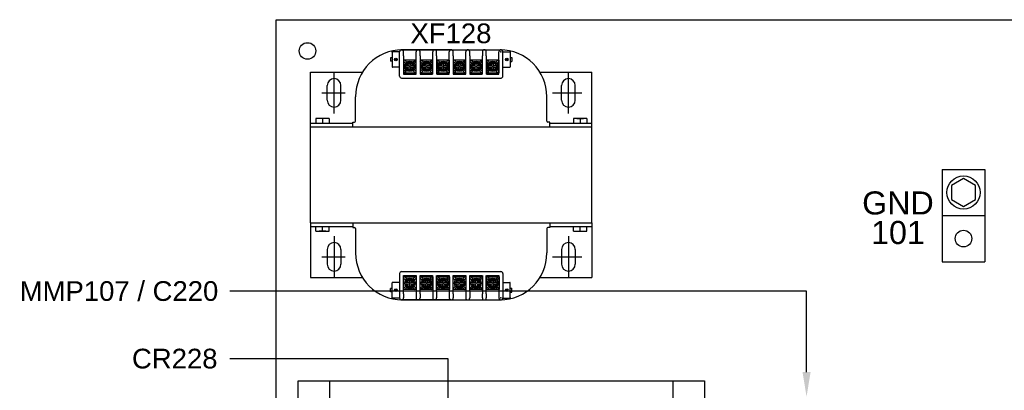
# Model space of a CAD drawing. Header units: inches. Extents: x 2934 to 6866, y 422 to 3136.
# Tile 45 of 84: x 2934 to 3734, y 2584 to 2885. Entities that reach past the tile are written whole.
import ezdxf
from ezdxf import colors
from ezdxf.entities.mleader import LeaderData, LeaderLine
from ezdxf.enums import TextEntityAlignment as Align
from ezdxf.math import Vec2, Vec3

# ---------------------------------------------------------------- set-up
doc = ezdxf.new("R2010")
doc.units = ezdxf.units.IN
doc.header["$MEASUREMENT"] = 0
doc.linetypes.add('CENTER', pattern=[2, 1.25, -0.25, 0.25, -0.25])
for name, color, linetype in [('LV_PANEL MOUNT', 7, 'Continuous'), ('OIL PUMP', 7, 'Continuous'), ('PWR_0400HP', 7, 'Continuous')]:
    doc.layers.add(name, color=color, linetype=linetype)
doc.styles.get("Standard").update_dxf_attribs({"font": 'arial.ttf'})

# ---------------------------------------------------------------- blocks, each defined once
blk = doc.blocks.new('GNDTERM')
for p, q in [((428.52, 1337.34), (463.02, 1337.34)), ((428.52, 1337.34), (428.52, 1262.34)), ((463.02, 1337.34), (463.02, 1262.34)), ((428.52, 1299.84), (463.02, 1299.84)), ((428.52, 1262.34), (463.02, 1262.34))]:
    blk.add_line(p, q)
blk.add_lwpolyline([(445.77, 1307.28), (455.57, 1312.94), (455.57, 1324.25), (445.77, 1329.9), (435.98, 1324.25), (435.98, 1312.94)], close=True)
for centre, radius in [((445.77, 1318.59), 13.45), ((445.77, 1281.09), 6.75)]:
    blk.add_circle(centre, radius)

msp = doc.modelspace()

# ---------------------------------------------------------------- linework, layer by layer
msp.add_lwpolyline([(3142.47, 2885.04), (4056.87, 2885.04), (4056.87, 1107.04), (3142.47, 1107.04)], close=True)
msp.add_circle((3167.87, 2859.64), 6.74)
at = {"layer": 'LV_PANEL MOUNT'}
for p, q in [((3160.35, 2159.9), (3160.35, 2591.69)), ((3160.35, 2591.69), (3185.75, 2591.69)), ((3185.75, 2591.69), (3185.75, 2159.9)), ((3185.75, 2591.69), (3465.18, 2591.69)), ((3465.11, 2236.11), (3465.18, 2591.69)), ((3465.18, 2591.69), (3490.58, 2591.69)), ((3490.58, 2591.69), (3490.58, 2236.11))]:
    msp.add_line(p, q, dxfattribs=at)
at = {"layer": 'PWR_0400HP', "color": 7}
for p, q in [((3236.73, 2858.83), (3236.73, 2846.64)), ((3242.75, 2859.08), (3236.98, 2859.08)), ((3242.75, 2839.19), (3242.75, 2859.02)), ((3244.09, 2860.61), (3325.37, 2860.61)), ((3284.72, 2860.61), (3244.34, 2860.61)), ((3245.92, 2855.78), (3245.92, 2859.02)), ((3256.21, 2855.78), (3256.21, 2858.97)), ((3259.39, 2855.78), (3259.39, 2859.02)), ((3269.67, 2855.78), (3269.67, 2858.97)), ((3272.85, 2855.78), (3272.85, 2859.02)), ((3283.13, 2855.78), (3283.13, 2858.97)), ((3284.72, 2860.61), (3325.11, 2860.61)), ((3286.31, 2855.78), (3286.31, 2859.02)), ((3296.6, 2855.78), (3296.6, 2859.02)), ((3299.77, 2855.78), (3299.77, 2859.02)), ((3310.08, 2859.02), (3310.08, 2855.78)), ((3313.23, 2855.78), (3313.23, 2859.02)), ((3323.55, 2855.78), (3323.55, 2859.02)), ((3326.72, 2859.08), (3332.49, 2859.08)), ((3326.72, 2839.19), (3326.72, 2859.04)), ((3332.74, 2858.83), (3332.74, 2846.64)), ((3235.46, 2854), (3235.46, 2851.46)), ((3236.73, 2854), (3235.46, 2854)), ((3236.73, 2851.46), (3235.46, 2851.46)), ((3245.92, 2855.78), (3245.95, 2840.79)), ((3245.98, 2852.25), (3245.98, 2841.99)), ((3256.24, 2852.25), (3245.98, 2852.25)), ((3247.74, 2849.6), (3245.98, 2851.36)), ((3248.62, 2850.49), (3246.87, 2852.25)), ((3247.5, 2847.12), (3249.3, 2850.24)), ((3252.91, 2850.24), (3249.3, 2850.24)), ((3254.72, 2847.12), (3252.91, 2850.24)), ((3253.6, 2850.49), (3255.35, 2852.25)), ((3254.48, 2849.6), (3256.24, 2851.36)), ((3256.21, 2840.79), (3256.19, 2855.78)), ((3256.24, 2841.99), (3256.24, 2852.25)), ((3259.39, 2855.78), (3259.41, 2840.79)), ((3259.47, 2852.25), (3259.47, 2841.99)), ((3269.73, 2852.25), (3259.47, 2852.25)), ((3261.23, 2849.6), (3259.47, 2851.36)), ((3262.11, 2850.49), (3260.36, 2852.25)), ((3260.99, 2847.12), (3262.8, 2850.24)), ((3266.41, 2850.24), (3262.8, 2850.24)), ((3268.21, 2847.12), (3266.41, 2850.24)), ((3267.09, 2850.49), (3268.84, 2852.25)), ((3267.97, 2849.6), (3269.73, 2851.36)), ((3269.67, 2840.79), (3269.65, 2855.78)), ((3269.73, 2841.99), (3269.73, 2852.25)), ((3272.85, 2855.78), (3272.87, 2840.79)), ((3272.94, 2852.25), (3272.94, 2841.99)), ((3283.19, 2852.25), (3272.94, 2852.25)), ((3274.69, 2849.6), (3272.94, 2851.36)), ((3275.58, 2850.49), (3273.82, 2852.25)), ((3274.45, 2847.12), (3276.26, 2850.24)), ((3279.87, 2850.24), (3276.26, 2850.24)), ((3281.67, 2847.12), (3279.87, 2850.24)), ((3280.55, 2850.49), (3282.31, 2852.25)), ((3281.43, 2849.6), (3283.19, 2851.36)), ((3283.13, 2840.79), (3283.11, 2855.78)), ((3283.19, 2841.99), (3283.19, 2852.25)), ((3286.31, 2855.78), (3286.34, 2840.79)), ((3286.4, 2852.25), (3286.4, 2841.99)), ((3296.65, 2852.25), (3286.4, 2852.25)), ((3288.15, 2849.6), (3286.4, 2851.36)), ((3289.04, 2850.49), (3287.28, 2852.25)), ((3287.91, 2847.12), (3289.72, 2850.24)), ((3293.33, 2850.24), (3289.72, 2850.24)), ((3295.14, 2847.12), (3293.33, 2850.24)), ((3294.01, 2850.49), (3295.77, 2852.25)), ((3294.9, 2849.6), (3296.65, 2851.36)), ((3296.6, 2840.79), (3296.57, 2855.78)), ((3296.65, 2841.99), (3296.65, 2852.25)), ((3299.77, 2855.78), (3299.8, 2840.79)), ((3299.86, 2852.25), (3299.86, 2841.99)), ((3310.12, 2852.25), (3299.86, 2852.25)), ((3301.62, 2849.6), (3299.86, 2851.36)), ((3302.5, 2850.49), (3300.74, 2852.25)), ((3301.38, 2847.12), (3303.18, 2850.24)), ((3306.79, 2850.24), (3303.18, 2850.24)), ((3308.6, 2847.12), (3306.79, 2850.24)), ((3307.47, 2850.49), (3309.23, 2852.25)), ((3308.36, 2849.6), (3310.12, 2851.36)), ((3310.06, 2840.79), (3310.03, 2855.78)), ((3310.12, 2841.99), (3310.12, 2852.25)), ((3313.23, 2855.78), (3313.26, 2840.79)), ((3313.32, 2852.25), (3313.32, 2841.99)), ((3323.58, 2852.25), (3313.32, 2852.25)), ((3315.08, 2849.6), (3313.32, 2851.36)), ((3315.96, 2850.49), (3314.21, 2852.25)), ((3314.84, 2847.12), (3316.64, 2850.24)), ((3320.25, 2850.24), (3316.64, 2850.24)), ((3322.06, 2847.12), (3320.25, 2850.24)), ((3320.94, 2850.49), (3322.69, 2852.25)), ((3321.82, 2849.6), (3323.58, 2851.36)), ((3323.52, 2840.79), (3323.5, 2855.78)), ((3323.58, 2841.99), (3323.58, 2852.25)), ((3332.74, 2854.32), (3334.01, 2854.32)), ((3332.74, 2851.14), (3334.01, 2851.14)), ((3334.01, 2854.32), (3334.01, 2851.14)), ((3242.75, 2846.38), (3236.98, 2846.38)), ((3245.98, 2842.87), (3247.74, 2844.63)), ((3245.98, 2841.99), (3256.24, 2841.99)), ((3246.87, 2841.99), (3248.62, 2843.75)), ((3249.3, 2843.99), (3247.5, 2847.12)), ((3250.42, 2847.81), (3247.9, 2847.81)), ((3250.42, 2846.43), (3247.9, 2846.43)), ((3252.91, 2843.99), (3249.3, 2843.99)), ((3250.42, 2847.81), (3250.42, 2849.39)), ((3250.42, 2849.39), (3251.8, 2849.39)), ((3250.42, 2844.84), (3250.42, 2846.43)), ((3250.42, 2844.84), (3251.8, 2844.84)), ((3251.8, 2847.81), (3251.8, 2849.39)), ((3251.8, 2847.81), (3254.32, 2847.81)), ((3251.8, 2846.43), (3254.32, 2846.43)), ((3251.8, 2844.84), (3251.8, 2846.43)), ((3254.72, 2847.12), (3252.91, 2843.99)), ((3255.35, 2841.99), (3253.6, 2843.75)), ((3256.24, 2842.87), (3254.48, 2844.63)), ((3259.47, 2842.87), (3261.23, 2844.63)), ((3259.47, 2841.99), (3269.73, 2841.99)), ((3260.36, 2841.99), (3262.11, 2843.75)), ((3262.8, 2843.99), (3260.99, 2847.12)), ((3263.91, 2847.81), (3261.39, 2847.81)), ((3263.91, 2846.43), (3261.39, 2846.43)), ((3266.41, 2843.99), (3262.8, 2843.99)), ((3263.91, 2847.81), (3263.91, 2849.39)), ((3263.91, 2849.39), (3265.29, 2849.39)), ((3263.91, 2844.84), (3263.91, 2846.43)), ((3263.91, 2844.84), (3265.29, 2844.84)), ((3265.29, 2847.81), (3265.29, 2849.39)), ((3265.29, 2847.81), (3267.81, 2847.81)), ((3265.29, 2846.43), (3267.81, 2846.43)), ((3265.29, 2844.84), (3265.29, 2846.43)), ((3268.21, 2847.12), (3266.41, 2843.99)), ((3268.84, 2841.99), (3267.09, 2843.75)), ((3269.73, 2842.87), (3267.97, 2844.63)), ((3272.94, 2842.87), (3274.69, 2844.63)), ((3272.94, 2841.99), (3283.19, 2841.99)), ((3273.82, 2841.99), (3275.58, 2843.75)), ((3276.26, 2843.99), (3274.45, 2847.12)), ((3277.38, 2847.81), (3274.85, 2847.81)), ((3277.38, 2846.43), (3274.85, 2846.43)), ((3279.87, 2843.99), (3276.26, 2843.99)), ((3277.38, 2847.81), (3277.38, 2849.39)), ((3277.38, 2849.39), (3278.75, 2849.39)), ((3277.38, 2844.84), (3277.38, 2846.43)), ((3277.38, 2844.84), (3278.75, 2844.84)), ((3278.75, 2847.81), (3278.75, 2849.39)), ((3278.75, 2847.81), (3281.28, 2847.81)), ((3278.75, 2846.43), (3281.28, 2846.43)), ((3278.75, 2844.84), (3278.75, 2846.43)), ((3281.67, 2847.12), (3279.87, 2843.99)), ((3282.31, 2841.99), (3280.55, 2843.75)), ((3283.19, 2842.87), (3281.43, 2844.63)), ((3286.4, 2842.87), (3288.15, 2844.63)), ((3286.4, 2841.99), (3296.65, 2841.99)), ((3287.28, 2841.99), (3289.04, 2843.75)), ((3289.72, 2843.99), (3287.91, 2847.12)), ((3290.84, 2847.81), (3288.31, 2847.81)), ((3290.84, 2846.43), (3288.31, 2846.43)), ((3293.33, 2843.99), (3289.72, 2843.99)), ((3290.84, 2847.81), (3290.84, 2849.39)), ((3290.84, 2849.39), (3292.21, 2849.39)), ((3290.84, 2844.84), (3290.84, 2846.43)), ((3290.84, 2844.84), (3292.21, 2844.84)), ((3292.21, 2847.81), (3292.21, 2849.39)), ((3292.21, 2847.81), (3294.74, 2847.81)), ((3292.21, 2846.43), (3294.74, 2846.43)), ((3292.21, 2844.84), (3292.21, 2846.43)), ((3295.14, 2847.12), (3293.33, 2843.99)), ((3295.77, 2841.99), (3294.01, 2843.75)), ((3296.65, 2842.87), (3294.9, 2844.63)), ((3299.86, 2842.87), (3301.62, 2844.63)), ((3299.86, 2841.99), (3310.12, 2841.99)), ((3300.74, 2841.99), (3302.5, 2843.75)), ((3303.18, 2843.99), (3301.38, 2847.12)), ((3304.3, 2847.81), (3301.77, 2847.81)), ((3304.3, 2846.43), (3301.77, 2846.43)), ((3306.79, 2843.99), (3303.18, 2843.99)), ((3304.3, 2847.81), (3304.3, 2849.39)), ((3304.3, 2849.39), (3305.68, 2849.39)), ((3304.3, 2844.84), (3304.3, 2846.43)), ((3304.3, 2844.84), (3305.68, 2844.84)), ((3305.68, 2847.81), (3305.68, 2849.39)), ((3305.68, 2847.81), (3308.2, 2847.81)), ((3305.68, 2846.43), (3308.2, 2846.43)), ((3305.68, 2844.84), (3305.68, 2846.43)), ((3308.6, 2847.12), (3306.79, 2843.99)), ((3309.23, 2841.99), (3307.47, 2843.75)), ((3310.12, 2842.87), (3308.36, 2844.63)), ((3313.32, 2842.87), (3315.08, 2844.63)), ((3313.32, 2841.99), (3323.58, 2841.99)), ((3314.21, 2841.99), (3315.96, 2843.75)), ((3316.64, 2843.99), (3314.84, 2847.12)), ((3317.76, 2847.81), (3315.24, 2847.81)), ((3317.76, 2846.43), (3315.24, 2846.43)), ((3320.25, 2843.99), (3316.64, 2843.99)), ((3317.76, 2847.81), (3317.76, 2849.39)), ((3317.76, 2849.39), (3319.14, 2849.39)), ((3317.76, 2844.84), (3317.76, 2846.43)), ((3317.76, 2844.84), (3319.14, 2844.84)), ((3319.14, 2847.81), (3319.14, 2849.39)), ((3319.14, 2847.81), (3321.66, 2847.81)), ((3319.14, 2846.43), (3321.66, 2846.43)), ((3319.14, 2844.84), (3319.14, 2846.43)), ((3322.06, 2847.12), (3320.25, 2843.99)), ((3322.69, 2841.99), (3320.94, 2843.75)), ((3323.58, 2842.87), (3321.82, 2844.63)), ((3326.72, 2846.38), (3332.49, 2846.38)), ((3244.32, 2837.62), (3325.37, 2837.62)), ((3246.01, 2840.79), (3256.15, 2840.79)), ((3259.47, 2840.79), (3269.61, 2840.79)), ((3272.93, 2840.79), (3283.08, 2840.79)), ((3286.39, 2840.79), (3296.54, 2840.79)), ((3299.86, 2840.79), (3310, 2840.79)), ((3313.32, 2840.79), (3323.46, 2840.79)), ((3174.52, 2804.67), (3174.52, 2800.94)), ((3179.95, 2804.86), (3177.23, 2804.86)), ((3182.66, 2804.86), (3179.95, 2804.86)), ((3179.95, 2804.67), (3179.95, 2800.94)), ((3185.38, 2804.67), (3185.38, 2800.94)), ((3384.07, 2804.67), (3384.07, 2800.94)), ((3386.78, 2804.86), (3389.5, 2804.86)), ((3389.5, 2804.86), (3392.21, 2804.86)), ((3389.5, 2804.67), (3389.5, 2800.94)), ((3394.93, 2804.67), (3394.93, 2800.94)), ((3170.42, 2800.94), (3204.65, 2800.94)), ((3170.42, 2720.14), (3170.42, 2797.92)), ((3170.42, 2797.92), (3399.02, 2797.92)), ((3204.65, 2797.92), (3204.65, 2801.85)), ((3204.65, 2801.85), (3206.19, 2801.85)), ((3204.65, 2797.92), (3364.8, 2797.92)), ((3364.8, 2801.85), (3363.26, 2801.85)), ((3364.8, 2797.92), (3364.8, 2801.85)), ((3364.8, 2800.94), (3399.02, 2800.94)), ((3399.02, 2720.14), (3399.02, 2797.92)), ((3170.42, 2720.14), (3399.02, 2720.14)), ((3170.42, 2717.12), (3204.65, 2717.12)), ((3174.52, 2713.39), (3174.52, 2717.12)), ((3179.95, 2713.39), (3179.95, 2717.12)), ((3185.38, 2713.39), (3185.38, 2717.12)), ((3204.65, 2720.14), (3364.8, 2720.14)), ((3204.65, 2720.14), (3204.65, 2716.21)), ((3204.65, 2716.21), (3206.19, 2716.21)), ((3364.8, 2716.21), (3363.26, 2716.21)), ((3364.8, 2720.14), (3364.8, 2716.21)), ((3364.8, 2717.12), (3399.02, 2717.12)), ((3384.07, 2713.39), (3384.07, 2717.12)), ((3389.5, 2713.39), (3389.5, 2717.12)), ((3394.93, 2713.39), (3394.93, 2717.12)), ((3179.95, 2713.2), (3177.23, 2713.2)), ((3182.66, 2713.2), (3179.95, 2713.2)), ((3386.78, 2713.2), (3389.5, 2713.2)), ((3389.5, 2713.2), (3392.21, 2713.2)), ((3242.75, 2678.87), (3242.75, 2659.04)), ((3244.32, 2680.44), (3325.37, 2680.44)), ((3245.92, 2662.28), (3245.95, 2677.27)), ((3245.98, 2665.82), (3245.98, 2676.07)), ((3245.98, 2676.07), (3256.24, 2676.07)), ((3245.98, 2675.19), (3247.74, 2673.43)), ((3246.01, 2677.27), (3256.15, 2677.27)), ((3246.87, 2676.07), (3248.62, 2674.31)), ((3249.3, 2674.07), (3247.5, 2670.94)), ((3252.91, 2674.07), (3249.3, 2674.07)), ((3254.72, 2670.94), (3252.91, 2674.07)), ((3255.35, 2676.07), (3253.6, 2674.31)), ((3256.24, 2675.19), (3254.48, 2673.43)), ((3256.21, 2677.27), (3256.19, 2662.28)), ((3256.24, 2676.07), (3256.24, 2665.82)), ((3259.39, 2662.28), (3259.41, 2677.27)), ((3259.47, 2677.27), (3269.61, 2677.27)), ((3259.47, 2665.82), (3259.47, 2676.07)), ((3259.47, 2676.07), (3269.73, 2676.07)), ((3259.47, 2675.19), (3261.23, 2673.43)), ((3260.36, 2676.07), (3262.11, 2674.31)), ((3262.8, 2674.07), (3260.99, 2670.94)), ((3266.41, 2674.07), (3262.8, 2674.07)), ((3268.21, 2670.94), (3266.41, 2674.07)), ((3268.84, 2676.07), (3267.09, 2674.31)), ((3269.73, 2675.19), (3267.97, 2673.43)), ((3269.61, 2677.27), (3269.61, 2665.82)), ((3269.73, 2676.07), (3269.73, 2665.82)), ((3272.85, 2665.16), (3272.87, 2677.27)), ((3272.93, 2677.27), (3283.08, 2677.27)), ((3272.94, 2665.82), (3272.94, 2676.07)), ((3272.94, 2676.07), (3283.19, 2676.07)), ((3272.94, 2675.19), (3274.69, 2673.43)), ((3273.82, 2676.07), (3275.58, 2674.31)), ((3276.26, 2674.07), (3274.45, 2670.94)), ((3279.87, 2674.07), (3276.26, 2674.07)), ((3281.67, 2670.94), (3279.87, 2674.07)), ((3282.31, 2676.07), (3280.55, 2674.31)), ((3283.19, 2675.19), (3281.43, 2673.43)), ((3283.13, 2677.27), (3283.11, 2662.28)), ((3283.19, 2676.07), (3283.19, 2665.82)), ((3286.31, 2662.28), (3286.34, 2677.27)), ((3286.39, 2677.27), (3296.54, 2677.27)), ((3286.4, 2665.82), (3286.4, 2676.07)), ((3286.4, 2676.07), (3296.65, 2676.07)), ((3286.4, 2675.19), (3288.15, 2673.43)), ((3287.28, 2676.07), (3289.04, 2674.31)), ((3289.72, 2674.07), (3287.91, 2670.94)), ((3293.33, 2674.07), (3289.72, 2674.07)), ((3295.14, 2670.94), (3293.33, 2674.07)), ((3295.77, 2676.07), (3294.01, 2674.31)), ((3296.65, 2675.19), (3294.9, 2673.43)), ((3296.6, 2677.27), (3296.58, 2665.82)), ((3296.65, 2676.07), (3296.65, 2665.82)), ((3299.78, 2665.16), (3299.8, 2677.27)), ((3299.86, 2677.27), (3310, 2677.27)), ((3299.86, 2665.82), (3299.86, 2676.07)), ((3299.86, 2676.07), (3310.12, 2676.07)), ((3299.86, 2675.19), (3301.62, 2673.43)), ((3300.74, 2676.07), (3302.5, 2674.31)), ((3303.18, 2674.07), (3301.38, 2670.94)), ((3306.79, 2674.07), (3303.18, 2674.07)), ((3308.6, 2670.94), (3306.79, 2674.07)), ((3309.23, 2676.07), (3307.47, 2674.31)), ((3310.12, 2675.19), (3308.36, 2673.43)), ((3310.06, 2677.27), (3310.03, 2662.28)), ((3310.12, 2676.07), (3310.12, 2665.82)), ((3313.23, 2662.28), (3313.26, 2677.27)), ((3313.32, 2677.27), (3323.46, 2677.27)), ((3313.32, 2665.82), (3313.32, 2676.07)), ((3313.32, 2676.07), (3323.58, 2676.07)), ((3313.32, 2675.19), (3315.08, 2673.43)), ((3314.21, 2676.07), (3315.96, 2674.31)), ((3316.64, 2674.07), (3314.84, 2670.94)), ((3320.25, 2674.07), (3316.64, 2674.07)), ((3322.06, 2670.94), (3320.25, 2674.07)), ((3322.69, 2676.07), (3320.94, 2674.31)), ((3323.58, 2675.19), (3321.82, 2673.43)), ((3323.52, 2677.27), (3323.5, 2662.28)), ((3323.58, 2676.07), (3323.58, 2665.82)), ((3326.72, 2678.87), (3326.72, 2659.02)), ((3235.46, 2664.06), (3235.46, 2666.6)), ((3236.73, 2666.6), (3235.46, 2666.6)), ((3236.73, 2659.23), (3236.73, 2671.43)), ((3242.75, 2671.68), (3236.98, 2671.68)), ((3247.74, 2668.46), (3245.98, 2666.7)), ((3248.62, 2667.57), (3246.87, 2665.82)), ((3247.5, 2670.94), (3249.3, 2667.82)), ((3250.42, 2671.63), (3247.9, 2671.63)), ((3250.42, 2670.26), (3247.9, 2670.26)), ((3252.91, 2667.82), (3249.3, 2667.82)), ((3250.42, 2673.22), (3251.8, 2673.22)), ((3250.42, 2673.22), (3250.42, 2671.63)), ((3250.42, 2670.26), (3250.42, 2668.67)), ((3250.42, 2668.67), (3251.8, 2668.67)), ((3251.8, 2673.22), (3251.8, 2671.63)), ((3251.8, 2671.63), (3254.32, 2671.63)), ((3251.8, 2670.26), (3251.8, 2668.67)), ((3251.8, 2670.26), (3254.32, 2670.26)), ((3254.72, 2670.94), (3252.91, 2667.82)), ((3253.6, 2667.57), (3255.35, 2665.82)), ((3254.48, 2668.46), (3256.24, 2666.7)), ((3261.23, 2668.46), (3259.47, 2666.7)), ((3262.11, 2667.57), (3260.36, 2665.82)), ((3260.99, 2670.94), (3262.8, 2667.82)), ((3263.91, 2671.63), (3261.39, 2671.63)), ((3263.91, 2670.26), (3261.39, 2670.26)), ((3266.41, 2667.82), (3262.8, 2667.82)), ((3263.91, 2673.22), (3265.29, 2673.22)), ((3263.91, 2673.22), (3263.91, 2671.63)), ((3263.91, 2670.26), (3263.91, 2668.67)), ((3263.91, 2668.67), (3265.29, 2668.67)), ((3265.29, 2673.22), (3265.29, 2671.63)), ((3265.29, 2671.63), (3267.81, 2671.63)), ((3265.29, 2670.26), (3265.29, 2668.67)), ((3265.29, 2670.26), (3267.81, 2670.26)), ((3268.21, 2670.94), (3266.41, 2667.82)), ((3267.09, 2667.57), (3268.84, 2665.82)), ((3267.97, 2668.46), (3269.73, 2666.7)), ((3274.69, 2668.46), (3272.94, 2666.7)), ((3275.58, 2667.57), (3273.82, 2665.82)), ((3274.45, 2670.94), (3276.26, 2667.82)), ((3277.38, 2671.63), (3274.85, 2671.63)), ((3277.38, 2670.26), (3274.85, 2670.26)), ((3279.87, 2667.82), (3276.26, 2667.82)), ((3277.38, 2673.22), (3278.75, 2673.22)), ((3277.38, 2673.22), (3277.38, 2671.63)), ((3277.38, 2670.26), (3277.38, 2668.67)), ((3277.38, 2668.67), (3278.75, 2668.67)), ((3278.75, 2673.22), (3278.75, 2671.63)), ((3278.75, 2671.63), (3281.28, 2671.63)), ((3278.75, 2670.26), (3278.75, 2668.67)), ((3278.75, 2670.26), (3281.28, 2670.26)), ((3281.67, 2670.94), (3279.87, 2667.82)), ((3280.55, 2667.57), (3282.31, 2665.82)), ((3281.43, 2668.46), (3283.19, 2666.7)), ((3288.15, 2668.46), (3286.4, 2666.7)), ((3289.04, 2667.57), (3287.28, 2665.82)), ((3287.91, 2670.94), (3289.72, 2667.82)), ((3290.84, 2671.63), (3288.31, 2671.63)), ((3290.84, 2670.26), (3288.31, 2670.26)), ((3293.33, 2667.82), (3289.72, 2667.82)), ((3290.84, 2673.22), (3292.21, 2673.22)), ((3290.84, 2673.22), (3290.84, 2671.63)), ((3290.84, 2670.26), (3290.84, 2668.67)), ((3290.84, 2668.67), (3292.21, 2668.67)), ((3292.21, 2673.22), (3292.21, 2671.63)), ((3292.21, 2671.63), (3294.74, 2671.63)), ((3292.21, 2670.26), (3292.21, 2668.67)), ((3292.21, 2670.26), (3294.74, 2670.26)), ((3295.14, 2670.94), (3293.33, 2667.82)), ((3294.01, 2667.57), (3295.77, 2665.82)), ((3294.9, 2668.46), (3296.65, 2666.7)), ((3301.62, 2668.46), (3299.86, 2666.7)), ((3302.5, 2667.57), (3300.74, 2665.82)), ((3301.38, 2670.94), (3303.18, 2667.82)), ((3304.3, 2671.63), (3301.77, 2671.63)), ((3304.3, 2670.26), (3301.77, 2670.26)), ((3306.79, 2667.82), (3303.18, 2667.82)), ((3304.3, 2673.22), (3305.68, 2673.22)), ((3304.3, 2673.22), (3304.3, 2671.63)), ((3304.3, 2670.26), (3304.3, 2668.67)), ((3304.3, 2668.67), (3305.68, 2668.67)), ((3305.68, 2673.22), (3305.68, 2671.63)), ((3305.68, 2671.63), (3308.2, 2671.63)), ((3305.68, 2670.26), (3305.68, 2668.67)), ((3305.68, 2670.26), (3308.2, 2670.26)), ((3308.6, 2670.94), (3306.79, 2667.82)), ((3307.47, 2667.57), (3309.23, 2665.82)), ((3308.36, 2668.46), (3310.12, 2666.7)), ((3315.08, 2668.46), (3313.32, 2666.7)), ((3315.96, 2667.57), (3314.21, 2665.82)), ((3314.84, 2670.94), (3316.64, 2667.82)), ((3317.76, 2671.63), (3315.24, 2671.63)), ((3317.76, 2670.26), (3315.24, 2670.26)), ((3320.25, 2667.82), (3316.64, 2667.82)), ((3317.76, 2673.22), (3319.14, 2673.22)), ((3317.76, 2673.22), (3317.76, 2671.63)), ((3317.76, 2670.26), (3317.76, 2668.67)), ((3317.76, 2668.67), (3319.14, 2668.67)), ((3319.14, 2673.22), (3319.14, 2671.63)), ((3319.14, 2671.63), (3321.66, 2671.63)), ((3319.14, 2670.26), (3319.14, 2668.67)), ((3319.14, 2670.26), (3321.66, 2670.26)), ((3322.06, 2670.94), (3320.25, 2667.82)), ((3320.94, 2667.57), (3322.69, 2665.82)), ((3321.82, 2668.46), (3323.58, 2666.7)), ((3326.72, 2671.68), (3332.49, 2671.68)), ((3332.74, 2659.23), (3332.74, 2671.43)), ((3332.74, 2666.92), (3334.01, 2666.92)), ((3334.01, 2663.74), (3334.01, 2666.92)), ((3236.73, 2664.06), (3235.46, 2664.06)), ((3242.75, 2658.98), (3236.98, 2658.98)), ((3245.92, 2662.28), (3245.92, 2659.04)), ((3256.24, 2665.82), (3245.98, 2665.82)), ((3256.21, 2662.28), (3256.21, 2659.09)), ((3259.39, 2662.28), (3259.39, 2659.04)), ((3269.73, 2665.82), (3259.47, 2665.82)), ((3269.67, 2665.82), (3269.67, 2659.09)), ((3272.85, 2665.14), (3272.85, 2659.04)), ((3283.19, 2665.82), (3272.94, 2665.82)), ((3283.13, 2662.28), (3283.13, 2659.09)), ((3286.31, 2662.28), (3286.31, 2659.04)), ((3296.65, 2665.82), (3286.4, 2665.82)), ((3296.6, 2665.82), (3296.6, 2659.04)), ((3299.77, 2665.14), (3299.77, 2659.04)), ((3310.12, 2665.82), (3299.86, 2665.82)), ((3310.08, 2659.04), (3310.08, 2662.28)), ((3313.23, 2662.28), (3313.23, 2659.04)), ((3323.58, 2665.82), (3313.32, 2665.82)), ((3323.55, 2662.28), (3323.55, 2659.04)), ((3326.72, 2658.98), (3332.49, 2658.98)), ((3332.74, 2663.74), (3334.01, 2663.74)), ((3244.09, 2657.46), (3325.37, 2657.46)), ((3284.72, 2657.46), (3244.34, 2657.46)), ((3284.72, 2657.46), (3325.11, 2657.46))]:
    msp.add_line(p, q, dxfattribs=at)
at = {"layer": 'PWR_0400HP'}
for p, q in [((3170.42, 2842.37), (3212.53, 2842.37)), ((3170.42, 2797.92), (3170.42, 2842.37)), ((3189.47, 2808.81), (3189.47, 2842.48)), ((3356.91, 2842.37), (3399.02, 2842.37)), ((3379.97, 2808.81), (3379.97, 2842.48)), ((3399.02, 2797.92), (3399.02, 2842.37)), ((3183.88, 2819.63), (3183.88, 2831.57)), ((3195.06, 2819.63), (3195.06, 2831.57)), ((3374.38, 2819.63), (3374.38, 2831.57)), ((3385.56, 2819.63), (3385.56, 2831.57)), ((3179.65, 2825.6), (3198.48, 2825.6)), ((3367, 2825.6), (3390.79, 2825.6)), ((3170.42, 2720.14), (3170.42, 2675.69)), ((3399.02, 2720.14), (3399.02, 2675.69)), ((3189.47, 2709.25), (3189.47, 2675.58)), ((3379.97, 2709.25), (3379.97, 2675.58)), ((3183.88, 2698.43), (3183.88, 2686.49)), ((3195.06, 2698.43), (3195.06, 2686.49)), ((3374.38, 2698.43), (3374.38, 2686.49)), ((3385.56, 2698.43), (3385.56, 2686.49)), ((3179.65, 2692.46), (3198.48, 2692.46)), ((3367, 2692.46), (3390.79, 2692.46)), ((3170.42, 2675.69), (3212.53, 2675.69)), ((3356.91, 2675.69), (3399.02, 2675.69))]:
    msp.add_line(p, q, dxfattribs=at)
at = {"layer": 'PWR_0400HP', "color": 7, "linetype": 'Continuous'}
for p, q in [((3206.95, 2802.6), (3206.95, 2822.51)), ((3362.5, 2802.6), (3362.5, 2822.51)), ((3206.95, 2715.46), (3206.95, 2695.56)), ((3362.5, 2715.46), (3362.5, 2695.56))]:
    msp.add_line(p, q, dxfattribs=at)
at = {"layer": 'PWR_0400HP', "linetype": 'CENTER'}
for p, q in [((3179.95, 2804.86), (3179.95, 2800.94)), ((3389.5, 2804.86), (3389.5, 2800.94)), ((3179.95, 2713.2), (3179.95, 2717.12)), ((3389.5, 2713.2), (3389.5, 2717.12))]:
    msp.add_line(p, q, dxfattribs=at)
at = {"layer": 'PWR_0400HP', "color": 7}
for centre, radius in [((3239.65, 2852.73), 1.07), ((3251.11, 2847.12), 4.19), ((3264.6, 2847.12), 4.19), ((3278.06, 2847.12), 4.19), ((3291.53, 2847.12), 4.19), ((3304.99, 2847.12), 4.19), ((3318.45, 2847.12), 4.19), ((3329.82, 2852.73), 1.07), ((3251.11, 2670.94), 4.19), ((3264.6, 2670.94), 4.19), ((3278.06, 2670.94), 4.19), ((3291.53, 2670.94), 4.19), ((3304.99, 2670.94), 4.19), ((3318.45, 2670.94), 4.19), ((3239.65, 2665.33), 1.07), ((3329.82, 2665.33), 1.07)]:
    msp.add_circle(centre, radius, dxfattribs=at)
at = {"layer": 'PWR_0400HP', "color": 7, "linetype": 'Continuous'}
for centre, start, end in [((3245.05, 2822.51), 90, 180), ((3324.4, 2822.51), 0, 90), ((3245.05, 2695.56), 180, 270), ((3324.4, 2695.56), 270, 0)]:
    msp.add_arc(centre, 38.1, start, end, dxfattribs=at)
at = {"layer": 'PWR_0400HP', "color": 7}
for centre, radius, start, end in [((3236.98, 2858.83), 0.254, 90, 180), ((3244.34, 2859.02), 1.59, 0, 180), ((3257.8, 2859.02), 1.59, 0, 180), ((3271.26, 2859.02), 1.59, 0, 180), ((3284.72, 2859.02), 1.59, 0, 180), ((3298.18, 2859.02), 1.59, 0, 180), ((3311.67, 2859.02), 1.59, 0, 180), ((3325.12, 2859), 1.6, 1.25766, 180.33353), ((3332.49, 2858.83), 0.254, 0, 90), ((3236.98, 2846.64), 0.254, 180, 270), ((3251.11, 2847.12), 2.63, 15.18311, 164.81689), ((3251.11, 2847.12), 2.63, 195.18311, 344.81689), ((3264.6, 2847.12), 2.63, 15.18311, 164.81689), ((3264.6, 2847.12), 2.63, 195.18311, 344.81689), ((3278.06, 2847.12), 2.63, 15.18311, 164.81689), ((3278.06, 2847.12), 2.63, 195.18311, 344.81689), ((3291.53, 2847.12), 2.63, 15.18311, 164.81689), ((3291.53, 2847.12), 2.63, 195.18311, 344.81689), ((3304.99, 2847.12), 2.63, 15.18311, 164.81689), ((3304.99, 2847.12), 2.63, 195.18311, 344.81689), ((3318.45, 2847.12), 2.63, 15.18311, 164.81689), ((3318.45, 2847.12), 2.63, 195.18311, 344.81689), ((3332.49, 2846.64), 0.254, 270, 0), ((3244.32, 2839.19), 1.57, 180, 270), ((3244.32, 2839.19), 1.57, 180, 270), ((3325.15, 2839.19), 1.57, 270, 0), ((3177.23, 2784.88), 19.97, 82.18596, 97.81404), ((3182.66, 2784.88), 19.97, 82.18596, 97.81404), ((3206.19, 2802.62), 0.762, 270, 359.01221), ((3363.26, 2802.62), 0.762, 180.98779, 270), ((3386.78, 2784.88), 19.97, 82.18596, 97.81404), ((3392.21, 2784.88), 19.97, 82.18596, 97.81404), ((3206.19, 2715.44), 0.762, 0.98779, 90), ((3363.26, 2715.44), 0.762, 90, 179.01221), ((3177.23, 2733.18), 19.97, 262.18596, 277.81404), ((3182.66, 2733.18), 19.97, 262.18596, 277.81404), ((3386.78, 2733.18), 19.97, 262.18596, 277.81404), ((3392.21, 2733.18), 19.97, 262.18596, 277.81404), ((3244.32, 2678.87), 1.57, 90, 180), ((3244.32, 2678.87), 1.57, 90, 180), ((3325.15, 2678.87), 1.57, 0, 90), ((3236.98, 2671.43), 0.254, 90, 180), ((3251.11, 2670.94), 2.63, 15.18311, 164.81689), ((3251.11, 2670.94), 2.63, 195.18311, 344.81689), ((3264.6, 2670.94), 2.63, 15.18311, 164.81689), ((3264.6, 2670.94), 2.63, 195.18311, 344.81689), ((3278.06, 2670.94), 2.63, 15.18311, 164.81689), ((3278.06, 2670.94), 2.63, 195.18311, 344.81689), ((3291.53, 2670.94), 2.63, 15.18311, 164.81689), ((3291.53, 2670.94), 2.63, 195.18311, 344.81689), ((3304.99, 2670.94), 2.63, 15.18311, 164.81689), ((3304.99, 2670.94), 2.63, 195.18311, 344.81689), ((3318.45, 2670.94), 2.63, 15.18311, 164.81689), ((3318.45, 2670.94), 2.63, 195.18311, 344.81689), ((3332.49, 2671.43), 0.254, 0, 90), ((3236.98, 2659.23), 0.254, 180, 270), ((3244.34, 2659.04), 1.59, 180, 0), ((3257.8, 2659.04), 1.59, 180, 0), ((3271.26, 2659.04), 1.59, 180, 0), ((3284.72, 2659.04), 1.59, 180, 0), ((3298.18, 2659.04), 1.59, 180, 0), ((3311.67, 2659.04), 1.59, 180, 0), ((3325.12, 2659.06), 1.6, 179.66647, 358.74234), ((3332.49, 2659.23), 0.254, 270, 0)]:
    msp.add_arc(centre, radius, start, end, dxfattribs=at)
at = {"layer": 'PWR_0400HP'}
for centre, start, end in [((3189.47, 2831.57), 0, 180), ((3379.97, 2831.57), 0, 180), ((3189.47, 2819.63), 180, 0), ((3379.97, 2819.63), 180, 0), ((3189.47, 2698.43), 0, 180), ((3379.97, 2698.43), 0, 180), ((3189.47, 2686.49), 180, 0), ((3379.97, 2686.49), 180, 0)]:
    msp.add_arc(centre, 5.59, start, end, dxfattribs=at)
at = {"layer": 'PWR_0400HP', "color": 7, "linetype": 'ByBlock'}
for p in [(3236.73, 2858.83), (3325.12, 2859), (3332.74, 2858.83), (3239.65, 2852.73), (3329.82, 2852.73), (3236.73, 2659.23), (3239.65, 2665.33), (3325.12, 2659.06), (3329.82, 2665.33), (3332.74, 2659.23)]:
    msp.add_point(p, dxfattribs=at)
at = {"layer": 'PWR_0400HP', "color": 7}
for p in [(3251.11, 2847.12), (3264.6, 2847.12), (3278.06, 2847.12), (3291.53, 2847.12), (3304.99, 2847.12), (3318.45, 2847.12), (3251.11, 2670.94), (3264.6, 2670.94), (3278.06, 2670.94), (3291.53, 2670.94), (3304.99, 2670.94), (3318.45, 2670.94)]:
    msp.add_point(p, dxfattribs=at)

# ---------------------------------------------------------------- block references
at = {"layer": 'PWR_0400HP'}
msp.add_blockref('GNDTERM', (3255.49, 1426.14), dxfattribs=at)

# ---------------------------------------------------------------- texts
at = {"layer": 'PWR_0400HP', "lineweight": 15}
for s, height, p in [('XF128', 16, (3284.5, 2873.98)), ('GND', 18.75, (3647.94, 2736.21)), ('101', 18.75, (3647.94, 2712.22))]:
    msp.add_text(s, height=height, dxfattribs=at).set_placement(p, align=Align.MIDDLE)

# ---------------------------------------------------------------- leaders
at = {"layer": 'LV_PANEL MOUNT'}
ml = msp.add_multileader_mtext('Standard', dxfattribs=at)
ml.set_content('CR228', color=256)
ml.set_leader_properties()
ml.build(insert=Vec2(0, 0))
ml.multileader.update_dxf_attribs({"dogleg_length": 20.76, "arrow_head_size": 20})
ctx = ml.context
ctx.base_point, ctx.char_height, ctx.arrow_head_size, ctx.landing_gap_size, ctx.plane_origin = Vec3(3013.15, 2609.66), 16, 20, 12, Vec3(3044.2, 2585.26)
ctx.attachment_type = 2
notes = []
notes.append((ctx, [(0, (1, 1, 0), (3282.23, 2609.66), (-1, 0), 177.59, [(0, [(3282.23, 2523.78)], 0, [])])]))
ctx.mtext.insert, ctx.mtext.flow_direction = Vec3(3025.15, 2617.79), 5
at = {"layer": 'OIL PUMP'}
ml = msp.add_multileader_mtext('Standard', dxfattribs=at)
ml.set_content('MMP107 / C220', color=256)
ml.set_leader_properties()
ml.build(insert=Vec2(0, 0))
ml.multileader.update_dxf_attribs({"dogleg_length": 20.76, "arrow_head_size": 20})
ctx = ml.context
ctx.base_point, ctx.char_height, ctx.arrow_head_size, ctx.landing_gap_size, ctx.plane_origin = Vec3(2921.86, 2664.52), 16, 20, 12, Vec3(3335.6, 2640.36)
ctx.attachment_type = 2
notes.append((ctx, [(0, (1, 1, 0), (3573.63, 2664.52), (-1, 0), 468.99, [(0, [(3573.63, 2578.88)], 0, [])])]))
ctx.mtext.insert, ctx.mtext.flow_direction = Vec3(2933.86, 2672.65), 5
for ctx, leaders in notes:
    for number, flags, end, landing, length, lines in leaders:
        leader = LeaderData()
        leader.index, (leader.has_last_leader_line, leader.has_dogleg_vector, leader.attachment_direction) = number, flags
        leader.last_leader_point, leader.dogleg_vector, leader.dogleg_length = Vec3(end), Vec3(landing), length
        for number, points, colour, breaks in lines:
            line = LeaderLine()
            line.index, line.vertices, line.color, line.breaks = number, Vec3.list(points), colors.encode_raw_color(colour), breaks
            leader.lines.append(line)
        ctx.leaders.append(leader)

doc.saveas('drawing.dxf')
